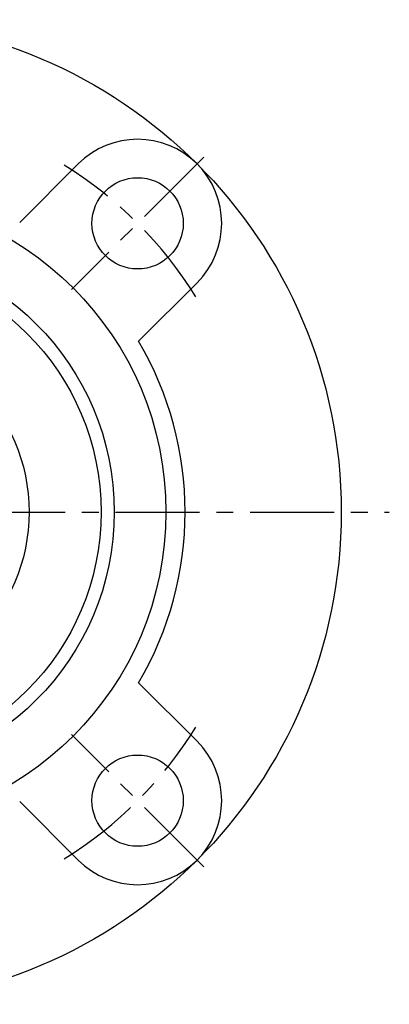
# Model space of a CAD drawing. Extents: x -112 to 255, y -112 to 256.
# Tile 8 of 10: x 36 to 112, y -102 to 103. Entities that reach past the tile are written whole.
import ezdxf

# ---------------------------------------------------------------- set-up
doc = ezdxf.new("R2010")
doc.units = 0
doc.header["$LTSCALE"] = 14
doc.linetypes.add('CENTER', pattern=[2, 1.25, -0.25, 0.25, -0.25])
doc.layers.get('0').update_dxf_attribs({"linetype": 'CONTINUOUS'})
doc.layers.add('CENTER', color=1, linetype='CENTER')

msp = doc.modelspace()

# ---------------------------------------------------------------- linework, layer by layer
for p, q in [((47.73, 72.48), (35.55, 60.3)), ((72.48, 47.73), (60.3, 35.55)), ((72.48, -47.73), (60.3, -35.55)), ((47.73, -72.48), (35.55, -60.3))]:
    msp.add_line(p, q)
for centre, radius in [((0, 0), 102.5), ((60.1, 60.1), 9.5), ((0, 0), 66), ((0, 0), 55.24), ((0, 0), 52.5), ((0, 0), 37.5), ((60.1, -60.1), 9.5)]:
    msp.add_circle(centre, radius)
for centre, radius, start, end in [((60.1, 60.1), 17.5, 315, 135), ((0, 0), 70, 329.4775, 30.5225), ((60.1, -60.1), 17.5, 225, 45)]:
    msp.add_arc(centre, radius, start, end)
at = {"layer": 'CENTER'}
for p, q in [((73.89, 73.89), (46.32, 46.32)), ((-112.5, 0), (112.5, 0)), ((73.89, -73.89), (46.32, -46.32))]:
    msp.add_line(p, q, dxfattribs=at)
for start, end in [(31.8267, 58.1733), (301.8267, 328.1733)]:
    msp.add_arc((0, 0), 85, start, end, dxfattribs=at)

doc.saveas('drawing.dxf')
